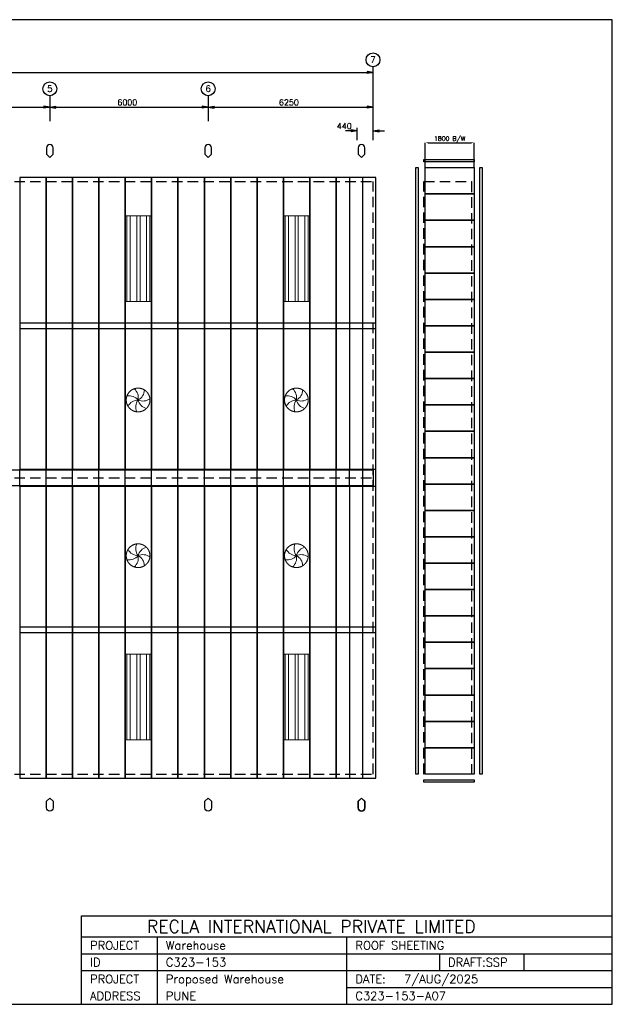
# Model space of a CAD drawing. Header units: millimetres. Extents: x 0 to 52795, y 0 to 37333.
# Tile 2 of 2: x 30333 to 52795, y 0 to 37333. Entities that reach past the tile are written whole.
import ezdxf
from ezdxf.enums import TextEntityAlignment as Align

# ---------------------------------------------------------------- set-up
doc = ezdxf.new("R2010")
doc.units = ezdxf.units.MM
doc.header["$MEASUREMENT"] = 0
for name, pattern in [('CENTER', [3192.8, 1995.5, -399.1, 399.1, -399.1]), ('CONTIN', [0]), ('DASHED', [597.1, 399.1, -198])]:
    doc.linetypes.add(name, pattern=pattern)
doc.layers.get('0').update_dxf_attribs({"linetype": 'CONTIN'})
doc.layers.get('Defpoints').update_dxf_attribs({"linetype": 'CONTINUOUS'})
for name, color, linetype in [('1', 7, 'CONTIN'), ('11', 7, 'CONTIN'), ('12', 6, 'CONTIN'), ('13', 1, 'CONTIN'), ('14', 7, 'CONTIN'), ('2', 6, 'CONTIN'), ('22', 7, 'CONTIN'), ('5', 5, 'DASHED')]:
    doc.layers.add(name, color=color, linetype=linetype)
doc.styles.add('OPEN', font='SIMPLEX.shx')
doc.styles.add('SIMPLEX', font='SIMPLEX')
doc.styles.get("Standard").update_dxf_attribs({"font": 'txt.shx'})
doc.dimstyles.get("Standard").update_dxf_attribs({"dimtxt": 170, "dimasz": 100, "dimexe": 0.18, "dimexo": 0.0625, "dimgap": 0.09, "dimtad": 1, "dimdec": 0, "dimzin": 0, "dimdsep": 46, "dimtxsty": 'Standard', "dimcen": 0.09, "dimclrd": 6, "dimclre": 6, "dimadec": 0, "dimazin": 0, "dimtfac": 1, "dimtdec": 4, "dimtofl": 0, "dimtmove": 0, "dimatfit": 3, "dimfxl": 1, "dimtolj": 1, "dimtzin": 0, "dimarcsym": 0})

# ---------------------------------------------------------------- blocks, each defined once
blk = doc.blocks.new('SHIELD')
for p, q in [((-12.7, 38.1), (-12.7, 12.7)), ((-12.7, 12.7), (0, 0)), ((0, 0), (12.7, 12.7)), ((12.7, 12.7), (12.7, 38.1))]:
    blk.add_line(p, q)
blk.add_arc((0, 38.1), 12.7, 0, 180)
blk = doc.blocks.new('ARROW')
for p, q in [((0, 0), (-228, 38)), ((-228, 38), (-228, -38)), ((0, 0), (-228, -38))]:
    blk.add_line(p, q)
blk = doc.blocks.new('*D25')
at = {"color": 6, "linetype": 'Continuous', "lineweight": -2}
for p, q in [((45707, 31727), (45707, 32668)), ((45807, 32668), (47457, 32668)), ((47557, 31727), (47557, 32668))]:
    blk.add_line(p, q, dxfattribs=at)
at = {"color": 6, "linetype": 'Continuous'}
for points in [[(45807, 32684), (45807, 32651), (45707, 32668)], [(47457, 32651), (47457, 32684), (47557, 32668)]]:
    blk.add_solid(points, dxfattribs=at)
at = {"layer": 'Defpoints', "color": 0, "linetype": 'Continuous'}
for p in [(47557, 32668), (45707, 31727), (47557, 31727)]:
    blk.add_point(p, dxfattribs=at)
at = {"color": 0, "linetype": 'Continuous', "insert": (46632, 32797), "char_height": 170, "attachment_point": 5, "style": 'OPEN'}
blk.add_mtext('\\A1;{1800 B/W}', dxfattribs=at)

msp = doc.modelspace()

# ---------------------------------------------------------------- hatches: boundary and pattern name
at = {"lineweight": 0}
h = msp.add_hatch(dxfattribs=at)
h.set_pattern_fill('ANSI32', scale=1000, angle=315, style=0)
h.set_pattern_definition([(270, (2075517.76, 117206.07), (-375, -6e-14), []), (270, (2075642.76, 117081.07), (-375, -6e-14), [])])
h.paths.add_polyline_path([(35332.9, 29895), (34332.9, 29895), (34332.9, 26645), (35332.9, 26645)])
h = msp.add_hatch(dxfattribs=at)
h.set_pattern_fill('ANSI32', scale=1000, angle=315, style=0)
h.set_pattern_definition([(270, (2081517.76, 117206.07), (-375, -6e-14), []), (270, (2081642.76, 117081.07), (-375, -6e-14), [])])
h.paths.add_polyline_path([(41332.9, 29895), (40332.9, 29895), (40332.9, 26645), (41332.9, 26645)])
h = msp.add_hatch(dxfattribs=at)
h.set_pattern_fill('ANSI32', scale=1000, angle=45, style=0)
h.set_pattern_definition([(90, (2075517.76, -77282.6), (-375, 6e-14), []), (90, (2075642.76, -77157.6), (-375, 6e-14), [])])
h.paths.add_polyline_path([(35332.9, 10028.5), (34332.9, 10028.5), (34332.9, 13278.5), (35332.9, 13278.5)])
h = msp.add_hatch(dxfattribs=at)
h.set_pattern_fill('ANSI32', scale=1000, angle=45, style=0)
h.set_pattern_definition([(90, (2081517.76, -77282.6), (-375, 6e-14), []), (90, (2081642.76, -77157.6), (-375, 6e-14), [])])
h.paths.add_polyline_path([(41332.9, 10028.5), (40332.9, 10028.5), (40332.9, 13278.5), (41332.9, 13278.5)])

# ---------------------------------------------------------------- linework, layer by layer
for p, q in [((32679.9, 0), (32679.9, 3352.5)), ((32679.9, 3352.5), (52794.7, 3352.5)), ((52794.7, 0), (52794.7, 3352.5)), ((32679.9, 2554.3), (52794.7, 2554.3)), ((35553.4, 0), (35553.4, 2554.3)), ((42737.3, 0), (42737.3, 2554.3)), ((32679.9, 1915.7), (52794.7, 1915.7)), ((46249.4, 1915.7), (46249.4, 1277.1)), ((49442.2, 1915.7), (49442.2, 1277.1)), ((32679.9, 1277.1), (52794.7, 1277.1)), ((42737.3, 638.6), (52794.7, 638.6)), ((32679.9, 0), (52794.7, 0))]:
    msp.add_line(p, q)
at = {"color": 7, "lineweight": 0}
for points in [[(34332.9, 26645), (34332.9, 29895), (35332.9, 29895), (35332.9, 26645)], [(40332.9, 26645), (40332.9, 29895), (41332.9, 29895), (41332.9, 26645)], [(34332.9, 13278.5), (34332.9, 10028.5), (35332.9, 10028.5), (35332.9, 13278.5)], [(40332.9, 13278.5), (40332.9, 10028.5), (41332.9, 10028.5), (41332.9, 13278.5)]]:
    msp.add_lwpolyline(points, close=True, dxfattribs=at)
at = {"linetype": 'CENTER', "lineweight": 0, "ltscale": 100}
for centre in [(34820.7, 22913.7), (40820.7, 22913.7), (34820.7, 17009.7), (40820.7, 17009.7)]:
    msp.add_circle(centre, 450, dxfattribs=at)
at = {"color": 7, "lineweight": 0}
for centre, start, end in [((34384.2, 23002.2), 348.54876, 49.22609), ((34617.7, 23310.2), 297.12018, 357.79752), ((40384.2, 23002.2), 348.54876, 49.22609), ((40617.7, 23310.2), 297.12018, 357.79752), ((34479.4, 22627.5), 39.97733, 100.65466), ((34831.7, 22468.4), 91.4059, 152.08323), ((35175.7, 22644.6), 142.83447, 203.5118), ((35004.1, 23319.7), 245.69161, 306.36895), ((35252.5, 23023.5), 194.26304, 254.94037), ((40479.4, 22627.5), 39.97733, 100.65466), ((40831.7, 22468.4), 91.4059, 152.08323), ((41175.7, 22644.6), 142.83447, 203.5118), ((41004.1, 23319.7), 245.69161, 306.36895), ((41252.5, 23023.5), 194.26304, 254.94037), ((34831.7, 17455.1), 207.91677, 268.5941), ((35175.7, 17278.8), 156.4882, 217.16553), ((35252.5, 16900), 105.05963, 165.73696), ((40831.7, 17455.1), 207.91677, 268.5941), ((41175.7, 17278.8), 156.4882, 217.16553), ((41252.5, 16900), 105.05963, 165.73696), ((34479.4, 17295.9), 259.34534, 320.02267), ((34384.2, 16921.3), 310.77391, 11.45124), ((35004.1, 16603.8), 53.63105, 114.30839), ((34617.7, 16613.3), 2.20248, 62.87982), ((40479.4, 17295.9), 259.34534, 320.02267), ((40384.2, 16921.3), 310.77391, 11.45124), ((41004.1, 16603.8), 53.63105, 114.30839), ((40617.7, 16613.3), 2.20248, 62.87982)]:
    msp.add_arc(centre, 445.4, start, end, dxfattribs=at)
at = {"layer": '1'}
for p, q in [((45657.1, 31946.2), (45657.1, 32034)), ((45657.1, 32034), (47557.1, 32034)), ((47557.1, 31946.2), (45657.1, 31946.2)), ((47557.1, 32034), (47557.1, 31946.2)), ((45349.8, 8726.7), (45349.8, 31726.7)), ((45349.8, 31726.7), (45437.6, 31726.7)), ((45437.6, 31726.7), (45437.6, 8726.7)), ((45707.1, 30726.7), (45707.1, 31726.7)), ((45707.1, 31726.7), (47557.1, 31726.7)), ((47557.1, 31726.7), (47557.1, 30726.7)), ((47776.6, 8726.7), (47776.6, 31726.7)), ((47776.6, 31726.7), (47864.4, 31726.7)), ((47864.4, 31726.7), (47864.4, 8726.7)), ((30332.9, 31346), (30332.9, 25629)), ((31332.9, 31346), (30332.9, 31346)), ((31332.9, 25629), (31332.9, 31346)), ((31332.9, 31346), (31332.9, 25629)), ((32332.9, 31346), (31332.9, 31346)), ((32332.9, 25629), (32332.9, 31346)), ((32332.9, 31346), (32332.9, 25629)), ((33332.9, 31346), (32332.9, 31346)), ((33332.9, 25629), (33332.9, 31346)), ((33332.9, 31346), (33332.9, 25629)), ((34332.9, 31346), (33332.9, 31346)), ((34332.9, 25629), (34332.9, 31346)), ((34332.9, 31346), (34332.9, 25629)), ((35332.9, 31346), (34332.9, 31346)), ((35332.9, 25629), (35332.9, 31346)), ((35332.9, 31346), (35332.9, 25629)), ((36332.9, 31346), (35332.9, 31346)), ((36332.9, 25629), (36332.9, 31346)), ((36332.9, 31346), (36332.9, 25629)), ((37332.9, 31346), (36332.9, 31346)), ((37332.9, 25629), (37332.9, 31346)), ((37332.9, 31346), (37332.9, 25629)), ((38332.9, 31346), (37332.9, 31346)), ((38332.9, 25629), (38332.9, 31346)), ((38332.9, 31346), (38332.9, 25629)), ((39332.9, 31346), (38332.9, 31346)), ((39332.9, 25629), (39332.9, 31346)), ((39332.9, 31346), (39332.9, 25629)), ((40332.9, 31346), (39332.9, 31346)), ((40332.9, 25629), (40332.9, 31346)), ((40332.9, 31346), (40332.9, 25629)), ((41332.9, 31346), (40332.9, 31346)), ((41332.9, 25629), (41332.9, 31346)), ((41332.9, 31346), (41332.9, 25629)), ((42332.9, 31346), (41332.9, 31346)), ((42332.9, 25629), (42332.9, 31346)), ((42332.9, 31346), (42332.9, 25629)), ((43332.9, 31346), (42332.9, 31346)), ((42832.9, 31346), (42832.9, 25629)), ((43832.9, 31346), (42832.9, 31346)), ((43332.9, 25629), (43332.9, 31346)), ((43832.9, 25629), (43832.9, 31346)), ((45707.1, 29726.7), (45707.1, 30726.7)), ((45707.1, 30726.7), (47557.1, 30726.7)), ((47557.1, 30726.7), (45707.1, 30726.7)), ((47557.1, 30726.7), (47557.1, 29726.7)), ((45707.1, 28726.7), (45707.1, 29726.7)), ((45707.1, 29726.7), (47557.1, 29726.7)), ((47557.1, 29726.7), (45707.1, 29726.7)), ((47557.1, 29726.7), (47557.1, 28726.7)), ((45707.1, 27726.7), (45707.1, 28726.7)), ((45707.1, 28726.7), (47557.1, 28726.7)), ((47557.1, 28726.7), (45707.1, 28726.7)), ((47557.1, 28726.7), (47557.1, 27726.7)), ((45707.1, 26726.7), (45707.1, 27726.7)), ((45707.1, 27726.7), (47557.1, 27726.7)), ((47557.1, 27726.7), (45707.1, 27726.7)), ((47557.1, 27726.7), (47557.1, 26726.7)), ((45707.1, 25726.7), (45707.1, 26726.7)), ((45707.1, 26726.7), (47557.1, 26726.7)), ((47557.1, 26726.7), (45707.1, 26726.7)), ((47557.1, 26726.7), (47557.1, 25726.7)), ((30332.9, 25828), (30332.9, 20290.3)), ((31332.9, 25828), (30332.9, 25828)), ((31332.9, 20290.3), (31332.9, 25828)), ((31332.9, 25828), (31332.9, 20290.3)), ((32332.9, 25828), (31332.9, 25828)), ((32332.9, 20290.3), (32332.9, 25828)), ((32332.9, 25828), (32332.9, 20290.3)), ((33332.9, 25828), (32332.9, 25828)), ((33332.9, 20290.3), (33332.9, 25828)), ((33332.9, 25828), (33332.9, 20290.3)), ((34332.9, 25828), (33332.9, 25828)), ((34332.9, 20290.3), (34332.9, 25828)), ((34332.9, 25828), (34332.9, 20290.3)), ((35332.9, 25828), (34332.9, 25828)), ((35332.9, 20290.3), (35332.9, 25828)), ((35332.9, 25828), (35332.9, 20290.3)), ((36332.9, 25828), (35332.9, 25828)), ((36332.9, 20290.3), (36332.9, 25828)), ((36332.9, 25828), (36332.9, 20290.3)), ((37332.9, 25828), (36332.9, 25828)), ((37332.9, 20290.3), (37332.9, 25828)), ((37332.9, 25828), (37332.9, 20290.3)), ((38332.9, 25828), (37332.9, 25828)), ((38332.9, 20290.3), (38332.9, 25828)), ((38332.9, 25828), (38332.9, 20290.3)), ((39332.9, 25828), (38332.9, 25828)), ((39332.9, 20290.3), (39332.9, 25828)), ((39332.9, 25828), (39332.9, 20290.3)), ((40332.9, 25828), (39332.9, 25828)), ((40332.9, 20290.3), (40332.9, 25828)), ((40332.9, 25828), (40332.9, 20290.3)), ((41332.9, 25828), (40332.9, 25828)), ((41332.9, 20290.3), (41332.9, 25828)), ((41332.9, 25828), (41332.9, 20290.3)), ((42332.9, 25828), (41332.9, 25828)), ((42332.9, 20290.3), (42332.9, 25828)), ((42332.9, 25828), (42332.9, 20290.3)), ((43332.9, 25828), (42332.9, 25828)), ((42832.9, 25828), (42832.9, 20290.3)), ((43832.9, 25828), (42832.9, 25828)), ((43332.9, 20290.3), (43332.9, 25828)), ((43832.9, 20290.3), (43832.9, 25828)), ((30332.9, 25629), (31332.9, 25629)), ((31332.9, 25629), (32332.9, 25629)), ((32332.9, 25629), (33332.9, 25629)), ((33332.9, 25629), (34332.9, 25629)), ((34332.9, 25629), (35332.9, 25629)), ((35332.9, 25629), (36332.9, 25629)), ((36332.9, 25629), (37332.9, 25629)), ((37332.9, 25629), (38332.9, 25629)), ((38332.9, 25629), (39332.9, 25629)), ((39332.9, 25629), (40332.9, 25629)), ((40332.9, 25629), (41332.9, 25629)), ((41332.9, 25629), (42332.9, 25629)), ((42332.9, 25629), (43332.9, 25629)), ((42832.9, 25629), (43832.9, 25629)), ((45707.1, 24726.7), (45707.1, 25726.7)), ((45707.1, 25726.7), (47557.1, 25726.7)), ((47557.1, 25726.7), (45707.1, 25726.7)), ((47557.1, 25726.7), (47557.1, 24726.7)), ((45707.1, 23726.7), (45707.1, 24726.7)), ((45707.1, 24726.7), (47557.1, 24726.7)), ((47557.1, 24726.7), (45707.1, 24726.7)), ((47557.1, 24726.7), (47557.1, 23726.7)), ((45707.1, 22726.7), (45707.1, 23726.7)), ((45707.1, 23726.7), (47557.1, 23726.7)), ((47557.1, 23726.7), (45707.1, 23726.7)), ((47557.1, 23726.7), (47557.1, 22726.7)), ((45707.1, 21726.7), (45707.1, 22726.7)), ((45707.1, 22726.7), (47557.1, 22726.7)), ((47557.1, 22726.7), (45707.1, 22726.7)), ((47557.1, 22726.7), (47557.1, 21726.7)), ((45707.1, 20726.7), (45707.1, 21726.7)), ((45707.1, 21726.7), (47557.1, 21726.7)), ((47557.1, 21726.7), (45707.1, 21726.7)), ((47557.1, 21726.7), (47557.1, 20726.7)), ((45707.1, 19726.7), (45707.1, 20726.7)), ((45707.1, 20726.7), (47557.1, 20726.7)), ((47557.1, 20726.7), (45707.1, 20726.7)), ((47557.1, 20726.7), (47557.1, 19726.7)), ((7440.4, 20266.5), (43725.4, 20266.5)), ((30332.9, 19633.2), (30332.9, 20293.6)), ((30332.9, 20290.3), (31332.9, 20290.3)), ((31332.9, 19633.2), (31332.9, 20293.6)), ((31332.9, 19633.2), (31332.9, 20293.6)), ((31332.9, 20290.3), (32332.9, 20290.3)), ((32332.9, 19633.2), (32332.9, 20293.6)), ((32332.9, 19633.2), (32332.9, 20293.6)), ((32332.9, 20290.3), (33332.9, 20290.3)), ((33332.9, 19633.2), (33332.9, 20293.6)), ((33332.9, 19633.2), (33332.9, 20293.6)), ((33332.9, 20290.3), (34332.9, 20290.3)), ((34332.9, 19633.2), (34332.9, 20293.6)), ((34332.9, 19633.2), (34332.9, 20293.6)), ((34332.9, 20290.3), (35332.9, 20290.3)), ((35332.9, 19633.2), (35332.9, 20293.6)), ((35332.9, 19633.2), (35332.9, 20293.6)), ((35332.9, 20290.3), (36332.9, 20290.3)), ((36332.9, 19633.2), (36332.9, 20293.6)), ((36332.9, 19633.2), (36332.9, 20293.6)), ((36332.9, 20290.3), (37332.9, 20290.3)), ((37332.9, 19633.2), (37332.9, 20293.6)), ((37332.9, 19633.2), (37332.9, 20293.6)), ((37332.9, 20290.3), (38332.9, 20290.3)), ((38332.9, 19633.2), (38332.9, 20293.6)), ((38332.9, 19633.2), (38332.9, 20293.6)), ((38332.9, 20290.3), (39332.9, 20290.3)), ((39332.9, 19633.2), (39332.9, 20293.6)), ((39332.9, 19633.2), (39332.9, 20293.6)), ((39332.9, 20290.3), (40332.9, 20290.3)), ((40332.9, 19633.2), (40332.9, 20293.6)), ((40332.9, 19633.2), (40332.9, 20293.6)), ((40332.9, 20290.3), (41332.9, 20290.3)), ((41332.9, 19633.2), (41332.9, 20293.6)), ((41332.9, 19633.2), (41332.9, 20293.6)), ((41332.9, 20290.3), (42332.9, 20290.3)), ((42332.9, 19633.2), (42332.9, 20293.6)), ((42332.9, 19633.2), (42332.9, 20293.6)), ((42332.9, 20290.3), (43332.9, 20290.3)), ((42832.9, 19633.2), (42832.9, 20293.6)), ((42832.9, 20290.3), (43832.9, 20290.3)), ((43332.9, 19633.2), (43332.9, 20293.6)), ((43725.4, 20266.5), (43725.4, 19656.9)), ((43832.9, 19633.2), (43832.9, 20293.6)), ((43725.4, 19656.9), (7440.4, 19656.9)), ((30332.9, 19633.2), (30332.9, 14095.5)), ((31332.9, 19633.2), (30332.9, 19633.2)), ((31332.9, 14095.5), (31332.9, 19633.2)), ((31332.9, 19633.2), (31332.9, 14095.5)), ((32332.9, 19633.2), (31332.9, 19633.2)), ((32332.9, 14095.5), (32332.9, 19633.2)), ((32332.9, 19633.2), (32332.9, 14095.5)), ((33332.9, 19633.2), (32332.9, 19633.2)), ((33332.9, 14095.5), (33332.9, 19633.2)), ((33332.9, 19633.2), (33332.9, 14095.5)), ((34332.9, 19633.2), (33332.9, 19633.2)), ((34332.9, 14095.5), (34332.9, 19633.2)), ((34332.9, 19633.2), (34332.9, 14095.5)), ((35332.9, 19633.2), (34332.9, 19633.2)), ((35332.9, 14095.5), (35332.9, 19633.2)), ((35332.9, 19633.2), (35332.9, 14095.5)), ((36332.9, 19633.2), (35332.9, 19633.2)), ((36332.9, 14095.5), (36332.9, 19633.2)), ((36332.9, 19633.2), (36332.9, 14095.5)), ((37332.9, 19633.2), (36332.9, 19633.2)), ((37332.9, 14095.5), (37332.9, 19633.2)), ((37332.9, 19633.2), (37332.9, 14095.5)), ((38332.9, 19633.2), (37332.9, 19633.2)), ((38332.9, 14095.5), (38332.9, 19633.2)), ((38332.9, 19633.2), (38332.9, 14095.5)), ((39332.9, 19633.2), (38332.9, 19633.2)), ((39332.9, 14095.5), (39332.9, 19633.2)), ((39332.9, 19633.2), (39332.9, 14095.5)), ((40332.9, 19633.2), (39332.9, 19633.2)), ((40332.9, 14095.5), (40332.9, 19633.2)), ((40332.9, 19633.2), (40332.9, 14095.5)), ((41332.9, 19633.2), (40332.9, 19633.2)), ((41332.9, 14095.5), (41332.9, 19633.2)), ((41332.9, 19633.2), (41332.9, 14095.5)), ((42332.9, 19633.2), (41332.9, 19633.2)), ((42332.9, 14095.5), (42332.9, 19633.2)), ((42332.9, 19633.2), (42332.9, 14095.5)), ((43332.9, 19633.2), (42332.9, 19633.2)), ((42832.9, 19633.2), (42832.9, 14095.5)), ((43832.9, 19633.2), (42832.9, 19633.2)), ((43332.9, 14095.5), (43332.9, 19633.2)), ((43832.9, 14095.5), (43832.9, 19633.2)), ((45707.1, 18726.7), (45707.1, 19726.7)), ((45707.1, 19726.7), (47557.1, 19726.7)), ((47557.1, 19726.7), (45707.1, 19726.7)), ((47557.1, 19726.7), (47557.1, 18726.7)), ((45707.1, 17726.7), (45707.1, 18726.7)), ((45707.1, 18726.7), (47557.1, 18726.7)), ((47557.1, 18726.7), (45707.1, 18726.7)), ((47557.1, 18726.7), (47557.1, 17726.7)), ((45707.1, 16726.7), (45707.1, 17726.7)), ((45707.1, 17726.7), (47557.1, 17726.7)), ((47557.1, 17726.7), (45707.1, 17726.7)), ((47557.1, 17726.7), (47557.1, 16726.7)), ((45707.1, 15726.7), (45707.1, 16726.7)), ((45707.1, 16726.7), (47557.1, 16726.7)), ((47557.1, 16726.7), (45707.1, 16726.7)), ((47557.1, 16726.7), (47557.1, 15726.7)), ((45707.1, 14726.7), (45707.1, 15726.7)), ((45707.1, 15726.7), (47557.1, 15726.7)), ((47557.1, 15726.7), (45707.1, 15726.7)), ((47557.1, 15726.7), (47557.1, 14726.7)), ((45707.1, 13726.7), (45707.1, 14726.7)), ((45707.1, 14726.7), (47557.1, 14726.7)), ((47557.1, 14726.7), (45707.1, 14726.7)), ((47557.1, 14726.7), (47557.1, 13726.7)), ((30332.9, 14294.5), (30332.9, 8577.5)), ((31332.9, 14294.5), (30332.9, 14294.5)), ((31332.9, 8577.5), (31332.9, 14294.5)), ((31332.9, 14294.5), (31332.9, 8577.5)), ((32332.9, 14294.5), (31332.9, 14294.5)), ((32332.9, 8577.5), (32332.9, 14294.5)), ((32332.9, 14294.5), (32332.9, 8577.5)), ((33332.9, 14294.5), (32332.9, 14294.5)), ((33332.9, 8577.5), (33332.9, 14294.5)), ((33332.9, 14294.5), (33332.9, 8577.5)), ((34332.9, 14294.5), (33332.9, 14294.5)), ((34332.9, 8577.5), (34332.9, 14294.5)), ((34332.9, 14294.5), (34332.9, 8577.5)), ((35332.9, 14294.5), (34332.9, 14294.5)), ((35332.9, 8577.5), (35332.9, 14294.5)), ((35332.9, 14294.5), (35332.9, 8577.5)), ((36332.9, 14294.5), (35332.9, 14294.5)), ((36332.9, 8577.5), (36332.9, 14294.5)), ((36332.9, 14294.5), (36332.9, 8577.5)), ((37332.9, 14294.5), (36332.9, 14294.5)), ((37332.9, 8577.5), (37332.9, 14294.5)), ((37332.9, 14294.5), (37332.9, 8577.5)), ((38332.9, 14294.5), (37332.9, 14294.5)), ((38332.9, 8577.5), (38332.9, 14294.5)), ((38332.9, 14294.5), (38332.9, 8577.5)), ((39332.9, 14294.5), (38332.9, 14294.5)), ((39332.9, 8577.5), (39332.9, 14294.5)), ((39332.9, 14294.5), (39332.9, 8577.5)), ((40332.9, 14294.5), (39332.9, 14294.5)), ((40332.9, 8577.5), (40332.9, 14294.5)), ((40332.9, 14294.5), (40332.9, 8577.5)), ((41332.9, 14294.5), (40332.9, 14294.5)), ((41332.9, 8577.5), (41332.9, 14294.5)), ((41332.9, 14294.5), (41332.9, 8577.5)), ((42332.9, 14294.5), (41332.9, 14294.5)), ((42332.9, 8577.5), (42332.9, 14294.5)), ((42332.9, 14294.5), (42332.9, 8577.5)), ((43332.9, 14294.5), (42332.9, 14294.5)), ((42832.9, 14294.5), (42832.9, 8577.5)), ((43832.9, 14294.5), (42832.9, 14294.5)), ((43332.9, 8577.5), (43332.9, 14294.5)), ((43832.9, 8577.5), (43832.9, 14294.5)), ((30332.9, 14095.5), (31332.9, 14095.5)), ((31332.9, 14095.5), (32332.9, 14095.5)), ((32332.9, 14095.5), (33332.9, 14095.5)), ((33332.9, 14095.5), (34332.9, 14095.5)), ((34332.9, 14095.5), (35332.9, 14095.5)), ((35332.9, 14095.5), (36332.9, 14095.5)), ((36332.9, 14095.5), (37332.9, 14095.5)), ((37332.9, 14095.5), (38332.9, 14095.5)), ((38332.9, 14095.5), (39332.9, 14095.5)), ((39332.9, 14095.5), (40332.9, 14095.5)), ((40332.9, 14095.5), (41332.9, 14095.5)), ((41332.9, 14095.5), (42332.9, 14095.5)), ((42332.9, 14095.5), (43332.9, 14095.5)), ((42832.9, 14095.5), (43832.9, 14095.5)), ((45707.1, 12726.7), (45707.1, 13726.7)), ((45707.1, 13726.7), (47557.1, 13726.7)), ((47557.1, 13726.7), (45707.1, 13726.7)), ((47557.1, 13726.7), (47557.1, 12726.7)), ((45707.1, 11726.7), (45707.1, 12726.7)), ((45707.1, 12726.7), (47557.1, 12726.7)), ((47557.1, 12726.7), (45707.1, 12726.7)), ((47557.1, 12726.7), (47557.1, 11726.7)), ((45707.1, 10726.7), (45707.1, 11726.7)), ((45707.1, 11726.7), (47557.1, 11726.7)), ((47557.1, 11726.7), (45707.1, 11726.7)), ((47557.1, 11726.7), (47557.1, 10726.7)), ((45707.1, 9726.7), (45707.1, 10726.7)), ((45707.1, 10726.7), (47557.1, 10726.7)), ((47557.1, 10726.7), (45707.1, 10726.7)), ((47557.1, 10726.7), (47557.1, 9726.7)), ((45707.1, 8726.7), (45707.1, 9726.7)), ((45707.1, 9726.7), (47557.1, 9726.7)), ((47557.1, 9726.7), (45707.1, 9726.7)), ((47557.1, 9726.7), (47557.1, 8726.7)), ((45437.6, 8726.7), (45349.8, 8726.7)), ((47557.1, 8726.7), (45707.1, 8726.7)), ((47864.4, 8726.7), (47776.6, 8726.7)), ((30332.9, 8577.5), (31332.9, 8577.5)), ((31332.9, 8577.5), (32332.9, 8577.5)), ((32332.9, 8577.5), (33332.9, 8577.5)), ((33332.9, 8577.5), (34332.9, 8577.5)), ((34332.9, 8577.5), (35332.9, 8577.5)), ((35332.9, 8577.5), (36332.9, 8577.5)), ((36332.9, 8577.5), (37332.9, 8577.5)), ((37332.9, 8577.5), (38332.9, 8577.5)), ((38332.9, 8577.5), (39332.9, 8577.5)), ((39332.9, 8577.5), (40332.9, 8577.5)), ((40332.9, 8577.5), (41332.9, 8577.5)), ((41332.9, 8577.5), (42332.9, 8577.5)), ((42332.9, 8577.5), (43332.9, 8577.5)), ((42832.9, 8577.5), (43832.9, 8577.5)), ((45657.1, 8419.4), (45657.1, 8507.2)), ((45657.1, 8507.2), (47557.1, 8507.2)), ((47557.1, 8419.4), (45657.1, 8419.4)), ((47557.1, 8507.2), (47557.1, 8419.4))]:
    msp.add_line(p, q, dxfattribs=at)
at = {"layer": '12'}
for p, q in [((43725.4, 32766.2), (43725.4, 35549.6)), ((31475.4, 34452), (31475.4, 33486.2)), ((37475.4, 34452), (37475.4, 33486.2)), ((43121.8, 32766.2), (43121.8, 33227.2)), ((43725.4, 32766.2), (43725.4, 33227.2))]:
    msp.add_line(p, q, dxfattribs=at)
at = {"layer": '13'}
for centre in [(43725.4, 35813), (31475.4, 34715.4), (37475.4, 34715.4)]:
    msp.add_circle(centre, 263.4, dxfattribs=at)
at = {"layer": '2'}
for p, q in [((7440.4, 35330), (43725.4, 35330)), ((7440.4, 34013), (43725.4, 34013)), ((43121.8, 33117.4), (42682.8, 33117.4)), ((43725.4, 33117.4), (44164.5, 33117.4))]:
    msp.add_line(p, q, dxfattribs=at)
at = {"layer": '22'}
for p, q in [((52794.7, 37333.4), (0, 37333.4)), ((52794.7, 0), (52794.7, 37333.4)), ((0, 0), (52794.7, 0))]:
    msp.add_line(p, q, dxfattribs=at)
at = {"layer": '5'}
for p, q in [((7440.4, 31196.7), (43725.4, 31196.7)), ((43725.4, 8726.7), (43725.4, 31196.7)), ((45657.1, 8726.7), (45657.1, 31196.7)), ((45657.1, 31196.7), (47457.1, 31196.7)), ((47457.1, 31196.7), (47457.1, 8726.7)), ((7440.4, 19961.7), (43725.4, 19961.7)), ((7440.4, 8726.7), (43725.4, 8726.7)), ((43725.4, 8726.7), (43725.4, 8726.7)), ((47457.1, 8726.7), (45657.1, 8726.7))]:
    msp.add_line(p, q, dxfattribs=at)

# ---------------------------------------------------------------- block references
at = {"layer": '2'}
for p in [(43725.4, 35330), (31475.4, 34013), (37475.4, 34013), (43725.4, 34013), (43121.8, 33117.4)]:
    msp.add_blockref('ARROW', p, dxfattribs=at)
at = {"layer": '2', "rotation": 180}
for p in [(31475.4, 34013), (37475.4, 34013), (43725.4, 33117.4)]:
    msp.add_blockref('ARROW', p, dxfattribs=at)
at = {"layer": '2', "xscale": 9.72223184, "yscale": 9.72223184, "zscale": 9.72223184}
for p in [(31475.4, 32105.5), (37475.4, 32105.5), (43285.4, 32105.5)]:
    msp.add_blockref('SHIELD', p, dxfattribs=at)
at = {"layer": '2', "zscale": 9.72223184, "rotation": 180}
for p, xscale, yscale in [((31475.4, 7821.3), -9.72223184, 9.722231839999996), ((37475.4, 7821.3), -9.72223184, 9.722231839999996), ((43285.4, 7821.3), -9.72223184, 9.722231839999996), ((43285.4, 7818), 9.72223184, 9.72223184)]:
    msp.add_blockref('SHIELD', p, dxfattribs=dict(at, xscale=xscale, yscale=yscale))

# ---------------------------------------------------------------- texts
at = {"layer": '11', "style": 'SIMPLEX'}
for s, p in [('6000', (34036.4, 34086.2)), ('6250', (40161.4, 34086.2)), ('440', (42353.5, 33190.6))]:
    msp.add_text(s, height=219.51, dxfattribs=at).set_placement(p)
at = {"layer": '13', "style": 'SIMPLEX'}
for s, p in [('7', (43725.4, 35813)), ('5', (31475.4, 34715.4)), ('6', (37475.4, 34715.4))]:
    msp.add_text(s, height=237.1, dxfattribs=at).set_placement(p, align=Align.MIDDLE_CENTER)
at = {"layer": '14', "style": 'SIMPLEX'}
for s, height, p in [('RECLA INTERNATIONAL PRIVATE LIMITED', 478.923, (35154.3, 2713.9)), ('PROJECT', 319.28, (32999.2, 2075.3)), ('Warehouse', 319.28, (35872.7, 2075.3)), ('ROOF SHEETING', 319.282, (43056.6, 2075.3)), ('ID', 319.28, (32999.2, 1436.8)), ('C323-153', 319.28, (35872.7, 1436.8)), ('DRAFT:SSP', 319.28, (46568.7, 1436.8)), ('PROJECT', 319.28, (32999.2, 798.2)), ('Proposed Warehouse', 319.282, (35872.7, 798.2)), (' 7/AUG/2025', 319.282, (44684.9, 798.2)), ('DATE:', 319.28, (43056.6, 798.2)), ('ADDRESS', 319.28, (32999.2, 159.6)), ('PUNE', 319.28, (35872.7, 159.6)), ('C323-153-A07', 319.282, (43056.6, 159.6))]:
    msp.add_text(s, height=height, dxfattribs=at).set_placement(p)

# ---------------------------------------------------------------- dimensions: what is measured, and where the dimension line sits
at = {"linetype": 'Continuous'}
dim = msp.add_linear_dim(base=(47557.1, 32667.8), p1=(45707.1, 31726.7), p2=(47557.1, 31726.7), text='{1800 B/W}', dimstyle='Standard', override={"dimtxsty": 'OPEN'}, dxfattribs=at)
dim.commit()
dim.dimension.update_dxf_attribs({"geometry": '*D25', "text_midpoint": (46632.1, 32797.4)})

doc.saveas('drawing.dxf')
